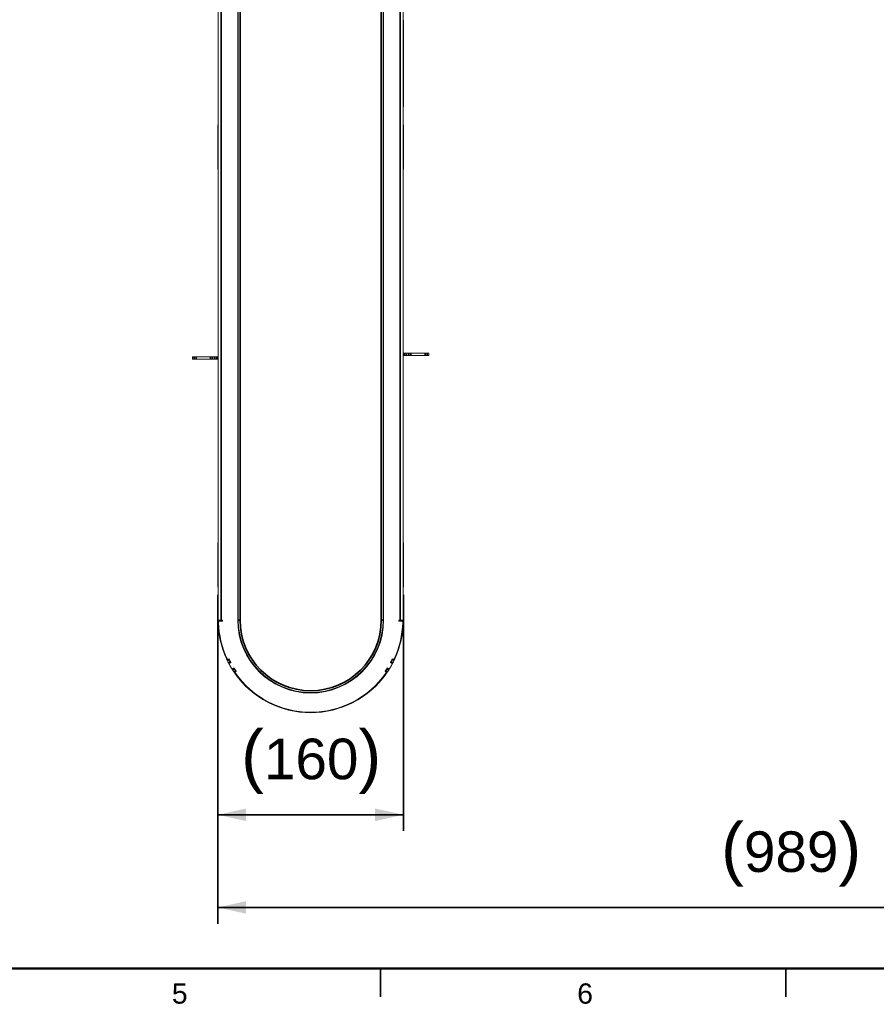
# Model space of a CAD drawing. Header units: millimetres. Extents: x 4 to 1188, y 1 to 840.
# Tile 2 of 197: x 200 to 306, y 1 to 122. Entities that reach past the tile are written whole.
import ezdxf

# ---------------------------------------------------------------- set-up
doc = ezdxf.new("R2010")
doc.units = ezdxf.units.MM
doc.layers.add('1', color=7, linetype='Continuous')
doc.layers.add('256', color=7, linetype='Continuous')
doc.styles.add('Arial Unicode MS', font='Arial Unicode MS')
doc.dimstyles.get("Standard").update_dxf_attribs({"dimtxt": 0.18, "dimasz": 0.18, "dimexe": 0.18, "dimexo": 0.0625, "dimgap": 0.09, "dimtad": 0, "dimtih": 1, "dimtoh": 1, "dimdec": 4, "dimzin": 0, "dimdsep": 46, "dimtxsty": 'Standard', "dimcen": 0.09, "dimadec": 0, "dimazin": 0, "dimtfac": 1, "dimtdec": 4, "dimtofl": 0, "dimtmove": 0, "dimatfit": 3, "dimfxl": 0, "dimtolj": 1, "dimtzin": 0, "dimarcsym": 0})

# ---------------------------------------------------------------- blocks, each defined once
blk = doc.blocks.new('_U0')
at = {"layer": '1', "color": 18, "lineweight": 35}
for p, q in [((224.45, 51.06), (224.45, 21.94)), ((247.36, 51.06), (247.36, 21.94)), ((224.45, 23.94), (247.36, 23.94))]:
    blk.add_line(p, q, dxfattribs=at)
at = {"layer": '1', "color": 18, "lineweight": 70}
for points in [[(224.45, 23.94), (227.95, 24.71), (227.95, 23.16)], [(247.36, 23.94), (243.86, 23.16), (243.86, 24.71)]]:
    blk.add_solid(points, dxfattribs=at)
at = {"layer": '1', "color": 18, "linetype": 'Continuous', "lineweight": 13, "insert": (227.33, 26.5), "char_height": 5, "attachment_point": 7, "line_spacing_factor": 1.047437, "style": 'Arial Unicode MS'}
blk.add_mtext('\\fArial Unicode MS|b0|i0;\\W1.0000;{\\H1.21x;(}160{\\H1.21x;)}', dxfattribs=at)
blk = doc.blocks.new('_U5')
at = {"layer": '1', "color": 18, "lineweight": 35}
for p, q in [((224.45, 51.06), (224.45, 10.51)), ((365.76, 51.06), (365.76, 10.51)), ((224.45, 12.51), (365.76, 12.51))]:
    blk.add_line(p, q, dxfattribs=at)
at = {"layer": '1', "color": 18, "lineweight": 70}
for points in [[(224.45, 12.51), (227.95, 13.29), (227.95, 11.74)], [(365.76, 12.51), (362.26, 11.74), (362.26, 13.29)]]:
    blk.add_solid(points, dxfattribs=at)
at = {"layer": '1', "color": 18, "linetype": 'Continuous', "lineweight": 13, "insert": (286.53, 15.07), "char_height": 5, "attachment_point": 7, "line_spacing_factor": 1.047437, "style": 'Arial Unicode MS'}
blk.add_mtext('\\fArial Unicode MS|b0|i0;\\W1.0000;{\\H1.21x;(}989{\\H1.21x;)}', dxfattribs=at)

msp = doc.modelspace()

# ---------------------------------------------------------------- linework, layer by layer
at = {"layer": '1', "color": 154, "linetype": 'Continuous', "lineweight": 13}
for p, q in [((224.4782, 47.943), (224.4782, 227.3715)), ((226.9068, 227.3715), (226.9068, 47.943)), ((226.9782, 47.943), (226.9782, 227.3715)), ((244.8354, 136.861), (244.8354, 47.943)), ((244.9068, 47.943), (244.9068, 136.861)), ((247.3354, 47.943), (247.3354, 136.861)), ((247.3639, 121.9069), (247.3354, 121.9069)), ((247.3639, 121.9069), (247.3639, 111.1926)), ((247.3354, 111.1926), (247.3639, 111.1926)), ((224.4496, 103.5787), (224.4496, 108.9215)), ((247.3639, 108.9215), (247.3639, 103.5787)), ((221.3211, 80.1144), (221.3211, 80.4001)), ((221.5322, 80.4001), (221.3211, 80.4001)), ((221.5322, 80.1144), (221.3211, 80.1144)), ((221.5322, 80.4001), (221.8024, 80.4001)), ((221.8024, 80.1144), (221.5322, 80.1144)), ((223.5679, 80.4001), (221.8024, 80.4001)), ((223.5679, 80.1144), (221.8024, 80.1144)), ((223.5679, 80.4001), (223.8153, 80.4001)), ((223.8153, 80.1144), (223.5679, 80.1144)), ((224.0957, 80.4001), (223.8153, 80.4001)), ((224.0957, 80.1144), (223.8153, 80.1144)), ((224.0957, 80.4001), (224.3432, 80.4001)), ((224.3432, 80.1144), (224.0957, 80.1144)), ((224.4782, 80.4001), (224.3432, 80.4001)), ((224.4782, 80.1144), (224.3432, 80.1144)), ((247.3353, 80.8287), (247.4704, 80.8287)), ((247.3353, 80.543), (247.4704, 80.543)), ((247.4704, 80.8287), (247.7178, 80.8287)), ((247.7178, 80.543), (247.4704, 80.543)), ((247.7178, 80.8287), (247.9983, 80.8287)), ((247.7178, 80.543), (247.9983, 80.543)), ((247.9983, 80.8287), (248.2457, 80.8287)), ((248.2457, 80.543), (247.9983, 80.543)), ((248.2457, 80.8287), (250.0111, 80.8287)), ((248.2457, 80.543), (250.0111, 80.543)), ((250.0111, 80.8287), (250.2813, 80.8287)), ((250.2813, 80.543), (250.0111, 80.543)), ((250.2813, 80.8287), (250.4925, 80.8287)), ((250.2813, 80.543), (250.4925, 80.543)), ((250.4925, 80.8287), (250.4925, 80.543)), ((224.4781, 63.6937), (224.4781, 63.6937)), ((224.4781, 63.6937), (224.4782, 63.6937)), ((224.4781, 63.5055), (224.4782, 63.5055)), ((224.4781, 63.0039), (224.4782, 63.0039)), ((224.4781, 62.7124), (224.4782, 62.7124)), ((224.4781, 62.5057), (224.4781, 62.5475)), ((224.4781, 62.0603), (224.4781, 62.5057)), ((224.4781, 62.5057), (224.4782, 62.5057)), ((224.4781, 62.056), (224.4781, 62.0603)), ((224.4781, 62.0603), (224.4782, 62.0603)), ((224.4781, 62.056), (224.4781, 62.056)), ((224.4781, 62.0559), (224.4782, 62.0559)), ((224.4781, 61.3537), (224.4782, 61.3537)), ((224.4781, 61.3491), (224.4782, 61.3491)), ((224.4781, 60.9474), (224.4782, 60.9474)), ((224.4781, 60.3478), (224.4781, 60.3514)), ((224.4781, 60.3514), (224.4782, 60.3514)), ((224.4781, 60.3462), (224.4781, 60.3478)), ((224.4781, 60.3478), (224.4782, 60.3478)), ((224.4781, 60.3462), (224.4782, 60.3462)), ((224.4781, 59.4953), (224.4782, 59.4953)), ((224.4781, 59.4926), (224.4782, 59.4926)), ((224.4781, 59.4925), (224.4782, 59.4925)), ((224.4781, 58.8047), (224.4782, 58.8047)), ((224.4781, 58.8001), (224.4782, 58.8001)), ((224.4781, 58.6015), (224.4781, 58.6015)), ((224.4781, 58.4004), (224.4782, 58.4004)), ((224.4496, 52.0644), (224.4496, 57.4073)), ((224.4781, 57.8167), (224.4781, 57.8201)), ((224.4781, 57.8201), (224.4781, 57.8201)), ((224.4781, 57.8201), (224.4782, 57.8201)), ((224.4781, 57.8201), (224.4782, 57.8201)), ((224.4781, 57.8167), (224.4782, 57.8167)), ((224.4781, 57.8085), (224.4781, 57.8148)), ((224.4781, 57.8085), (224.4782, 57.8085)), ((224.4782, 57.8201), (224.4782, 57.8201)), ((247.3639, 57.4073), (247.3639, 52.0644)), ((224.4801, 47.943), (224.4782, 47.943)), ((224.4801, 47.943), (224.8782, 47.943)), ((225.0211, 47.8001), (224.6961, 47.8001)), ((224.8782, 47.943), (225.0211, 47.943)), ((225.0211, 47.943), (225.0211, 47.8001)), ((246.7925, 47.943), (246.9354, 47.943)), ((246.7925, 47.8001), (246.7925, 47.943)), ((247.1174, 47.8001), (246.7925, 47.8001)), ((247.3335, 47.943), (246.9354, 47.943)), ((247.3335, 47.943), (247.3354, 47.943)), ((225.8578, 43.1283), (225.6001, 43.0049)), ((225.8494, 43.1459), (225.7858, 43.1155)), ((226.05, 42.7461), (225.7973, 42.6128)), ((226.0682, 42.7117), (225.9429, 42.6451)), ((245.8707, 42.6451), (245.7453, 42.7117)), ((245.7635, 42.7461), (246.0163, 42.6128)), ((245.9558, 43.1283), (246.2134, 43.0049)), ((246.0278, 43.1155), (245.9642, 43.1459)), ((226.4778, 42.0052), (226.236, 41.853)), ((226.3367, 41.9629), (226.4571, 42.0382)), ((226.7127, 41.6476), (226.4769, 41.4862)), ((226.6655, 41.5917), (226.7237, 41.6316)), ((245.0899, 41.6316), (245.148, 41.5917)), ((245.1009, 41.6476), (245.3367, 41.4862)), ((245.3358, 42.0052), (245.5776, 41.853)), ((245.3565, 42.0382), (245.4768, 41.9629))]:
    msp.add_line(p, q, dxfattribs=at)
at = {"layer": '1', "color": 154, "linetype": 'Continuous', "lineweight": 35}
for p, q in [((224.8782, 227.3715), (224.8782, 47.943)), ((227.1925, 227.3715), (227.1925, 47.943)), ((244.6211, 47.943), (244.6211, 136.861)), ((246.9354, 47.943), (246.9354, 136.861)), ((221.5322, 80.1144), (221.5322, 80.4001)), ((221.8024, 80.4001), (221.8024, 80.1144)), ((223.5679, 80.1144), (223.5679, 80.4001)), ((223.8153, 80.4001), (223.8153, 80.1144)), ((224.0957, 80.1144), (224.0957, 80.4001)), ((224.3432, 80.4001), (224.3432, 80.1144)), ((247.4704, 80.543), (247.4704, 80.8287)), ((247.7178, 80.8287), (247.7178, 80.543)), ((247.9983, 80.543), (247.9983, 80.8287)), ((248.2457, 80.8287), (248.2457, 80.543)), ((250.0111, 80.543), (250.0111, 80.8287)), ((250.2813, 80.8287), (250.2813, 80.543)), ((224.4781, 62.5475), (224.4782, 62.5475)), ((224.4781, 62.056), (224.4782, 62.056)), ((224.4781, 61.5836), (224.4782, 61.5836)), ((224.4781, 61.3552), (224.4782, 61.3552)), ((224.4781, 59.7656), (224.4782, 59.7656)), ((224.4781, 59.4953), (224.4782, 59.4953)), ((224.4781, 59.0412), (224.4782, 59.0412)), ((224.4781, 58.8127), (224.4782, 58.8127)), ((224.4781, 57.8148), (224.4782, 57.8148)), ((224.7642, 47.8673), (224.4785, 47.8673)), ((226.9782, 47.943), (227.1925, 47.943)), ((244.6211, 47.943), (244.8354, 47.943)), ((247.0494, 47.8673), (247.3351, 47.8673)), ((225.8907, 43.0601), (225.6331, 42.9367)), ((226.0149, 42.8132), (225.7622, 42.6799)), ((245.7986, 42.8132), (246.0514, 42.6799)), ((245.9228, 43.0601), (246.1805, 42.9367)), ((226.5183, 41.9413), (226.2766, 41.789)), ((226.6701, 41.7102), (226.4343, 41.5488)), ((245.1435, 41.7102), (245.3792, 41.5488)), ((245.2952, 41.9413), (245.537, 41.789))]:
    msp.add_line(p, q, dxfattribs=at)
at = {"layer": '1', "color": 154, "linetype": 'Continuous', "lineweight": 13}
for centre, radius, start, end in [((224.5211, 108.9215), 0.0714, 126.870469, 180), ((247.2925, 108.9215), 0.0714, 0, 53.129531), ((224.7354, 103.5787), 0.2857, 180, 205.842656), ((247.0782, 103.5787), 0.2857, 334.157344, 0), ((224.7354, 57.4073), 0.2857, 154.157344, 180), ((247.0782, 57.4073), 0.2857, 0, 25.842656), ((224.5211, 52.0644), 0.0714, 180, 233.129531), ((247.2925, 52.0644), 0.0714, 306.870469, 0), ((235.9068, 47.943), 11.4286, 180.379587, 204.612372), ((224.6961, 47.6573), 0.1429, 90, 181.459923), ((235.9068, 47.943), 11.3571, 181.459923, 204.770098), ((235.9068, 47.943), 9, 180, 0), ((235.9068, 47.943), 8.9286, 180, 0), ((235.9068, 47.943), 11.3571, 335.229902, 358.540077), ((235.9068, 47.943), 11.4286, 335.364247, 359.620413), ((247.1174, 47.6573), 0.1429, 358.540077, 90), ((225.7243, 43.2444), 0.1429, 204.770098, 295.5), ((235.9068, 47.943), 11.4286, 205.979587, 207.420413), ((235.9068, 47.943), 11.1429, 205.5, 208), ((226.01, 42.5189), 0.1429, 118, 208.725282), ((235.9068, 47.943), 11.1429, 205.98932, 207.41068), ((235.9068, 47.943), 11.1429, 332, 334.5), ((235.9068, 47.943), 11.1429, 332.58932, 334.01068), ((245.8036, 42.5189), 0.1429, 331.274718, 62), ((246.0893, 43.2444), 0.1429, 244.5, 335.229902), ((235.9068, 47.943), 11.4286, 332.579587, 334.020413), ((235.9068, 47.943), 11.4286, 208.725282, 211.274718), ((226.261, 42.0841), 0.1429, 211.274718, 302), ((235.9068, 47.943), 11.4286, 212.579587, 214.020413), ((235.9068, 47.943), 11.1429, 212, 214.5), ((235.9068, 47.943), 11.1429, 212.58932, 214.01068), ((235.9068, 47.943), 11.4286, 215.364247, 324.612372), ((226.7465, 41.4739), 0.1429, 124.5, 215.229902), ((235.9068, 47.943), 11.3571, 215.229902, 324.770098), ((235.9068, 47.943), 11.1429, 325.5, 328), ((235.9068, 47.943), 11.1429, 325.98932, 327.41068), ((245.0671, 41.4739), 0.1429, 324.770098, 55.5), ((235.9068, 47.943), 11.4286, 325.979587, 327.420413), ((245.5525, 42.0841), 0.1429, 238, 328.725282), ((235.9068, 47.943), 11.4286, 328.725282, 331.274718)]:
    msp.add_arc(centre, radius, start, end, dxfattribs=at)
at = {"layer": '1', "color": 154, "linetype": 'Continuous', "lineweight": 35}
msp.add_arc((235.9068, 47.943), 8.7143, 180, 0, dxfattribs=at)
at = {"layer": '1', "color": 154, "linetype": 'Continuous', "lineweight": 13}
for points in [[(224.4781, 63.0039), (224.4781, 63.2082), (224.4781, 63.3756), (224.4781, 63.5055)], [(224.4781, 62.7124), (224.4781, 62.7968), (224.4781, 62.8928), (224.4781, 63.0039)], [(224.4781, 62.5475), (224.4781, 62.5933), (224.4781, 62.6487), (224.4781, 62.7124)], [(224.4781, 61.5836), (224.4781, 61.7094), (224.4781, 61.8111), (224.4781, 61.8107)], [(224.4781, 61.3552), (224.4781, 61.3556), (224.4781, 61.4578), (224.4781, 61.5836)], [(224.4781, 60.3514), (224.4781, 60.6252), (224.4781, 60.8242), (224.4781, 60.9474)], [(224.4781, 59.7656), (224.4781, 59.9512), (224.4781, 60.1378), (224.4781, 60.3462)], [(224.4781, 59.4953), (224.4781, 59.4967), (224.4781, 59.5925), (224.4781, 59.7656)], [(224.4781, 59.0412), (224.4781, 59.1669), (224.4781, 59.2686), (224.4781, 59.2682)], [(224.4781, 58.8127), (224.4781, 58.8131), (224.4781, 58.9153), (224.4781, 59.0412)], [(224.4781, 58.4004), (224.4781, 58.5354), (224.4781, 58.6024), (224.4781, 58.6016)], [(224.4781, 57.8201), (224.4781, 58.0681), (224.4781, 58.2617), (224.4781, 58.4004)], [(224.4781, 57.8148), (224.4781, 57.8158), (224.4781, 57.8164), (224.4781, 57.8167)], [(224.4781, 57.5237), (224.4781, 57.6093), (224.4781, 57.7042), (224.4781, 57.8085)]]:
    msp.add_open_spline(points, degree=3, dxfattribs=at)
for points, knots in [([(224.4785, 47.8673), (224.4784, 47.8723), (224.4784, 47.8772), (224.4784, 47.8844), (224.4783, 47.8868), (224.4783, 47.8916), (224.4783, 47.8939), (224.4783, 47.9008), (224.4783, 47.9052), (224.4783, 47.9113), (224.4782, 47.9133), (224.4782, 47.9172), (224.4782, 47.919), (224.4782, 47.9243), (224.4782, 47.9274), (224.4782, 47.9309), (224.4782, 47.9315), (224.4782, 47.9328), (224.4782, 47.9347), (224.4782, 47.9373), (224.4782, 47.939), (224.4782, 47.9404), (224.4782, 47.941), (224.4782, 47.9425), (224.4782, 47.943), (224.4782, 47.943)], [0, 0, 0, 0, 0.12523859, 0.12523859, 0.18785788, 0.18785788, 0.25047718, 0.25047718, 0.37571576, 0.37571576, 0.43833506, 0.43833506, 0.50095435, 0.50095435, 0.62619294, 0.62619294, 0.65750259, 0.65750259, 0.68881224, 0.75143153, 0.81405082, 0.81405082, 0.87667012, 0.87667012, 1, 1, 1, 1]), ([(224.7642, 47.8673), (224.7641, 47.8723), (224.7641, 47.8772), (224.7641, 47.8844), (224.7641, 47.8868), (224.764, 47.8916), (224.764, 47.8939), (224.764, 47.9008), (224.764, 47.9052), (224.764, 47.9113), (224.764, 47.9133), (224.764, 47.9172), (224.764, 47.919), (224.7639, 47.9243), (224.7639, 47.9274), (224.7639, 47.9309), (224.7639, 47.9315), (224.7639, 47.9328), (224.7639, 47.9347), (224.7639, 47.9373), (224.7639, 47.939), (224.7639, 47.9404), (224.7639, 47.941), (224.7639, 47.9425), (224.7639, 47.943), (224.7639, 47.943)], [0, 0, 0, 0, 0.12523859, 0.12523859, 0.18785788, 0.18785788, 0.25047718, 0.25047718, 0.37571576, 0.37571576, 0.43833506, 0.43833506, 0.50095435, 0.50095435, 0.62619294, 0.62619294, 0.65750259, 0.65750259, 0.68881224, 0.75143153, 0.81405082, 0.81405082, 0.87667012, 0.87667012, 1, 1, 1, 1]), ([(247.0496, 47.943), (247.0496, 47.9429), (247.0496, 47.9424), (247.0496, 47.941), (247.0496, 47.9404), (247.0496, 47.939), (247.0496, 47.9382), (247.0496, 47.9353), (247.0496, 47.933), (247.0496, 47.9289), (247.0496, 47.9274), (247.0496, 47.9242), (247.0496, 47.9226), (247.0496, 47.9173), (247.0496, 47.9135), (247.0496, 47.9084), (247.0496, 47.9073), (247.0496, 47.9052), (247.0496, 47.9019), (247.0495, 47.8963), (247.0495, 47.8917), (247.0495, 47.887), (247.0495, 47.8845), (247.0494, 47.8772), (247.0494, 47.8723), (247.0494, 47.8673)], [0, 0, 0, 0, 0.11953776, 0.11953776, 0.18242792, 0.18242792, 0.24531808, 0.24531808, 0.3710984, 0.3710984, 0.43398856, 0.43398856, 0.49687872, 0.49687872, 0.62265904, 0.62265904, 0.65410412, 0.65410412, 0.6855492, 0.74843936, 0.81132952, 0.81132952, 0.87421968, 0.87421968, 1, 1, 1, 1]), ([(247.3354, 47.943), (247.3354, 47.9429), (247.3354, 47.9424), (247.3354, 47.941), (247.3354, 47.9404), (247.3354, 47.939), (247.3354, 47.9382), (247.3354, 47.9353), (247.3354, 47.933), (247.3353, 47.9289), (247.3353, 47.9274), (247.3353, 47.9242), (247.3353, 47.9226), (247.3353, 47.9173), (247.3353, 47.9135), (247.3353, 47.9084), (247.3353, 47.9073), (247.3353, 47.9052), (247.3353, 47.9019), (247.3353, 47.8963), (247.3352, 47.8917), (247.3352, 47.887), (247.3352, 47.8845), (247.3352, 47.8772), (247.3351, 47.8723), (247.3351, 47.8673)], [0, 0, 0, 0, 0.11953776, 0.11953776, 0.18242792, 0.18242792, 0.24531808, 0.24531808, 0.3710984, 0.3710984, 0.43398856, 0.43398856, 0.49687872, 0.49687872, 0.62265904, 0.62265904, 0.65410412, 0.65410412, 0.6855492, 0.74843936, 0.81132952, 0.81132952, 0.87421968, 0.87421968, 1, 1, 1, 1]), ([(225.5429, 43.1261), (225.5416, 43.1289), (225.54, 43.1323), (225.5372, 43.1383), (225.5362, 43.1405), (225.5341, 43.145), (225.5319, 43.1498), (225.5295, 43.155), (225.527, 43.1604), (225.5258, 43.1631), (225.5232, 43.1687), (225.5219, 43.1716), (225.5192, 43.1774), (225.5179, 43.1803), (225.5165, 43.1832)], [0, 0, 0, 0, 0.25, 0.25, 0.375, 0.375, 0.5, 0.625, 0.625, 0.75, 0.75, 0.875, 0.875, 1, 1, 1, 1]), ([(225.6001, 43.0049), (225.5992, 43.0068), (225.5981, 43.009), (225.5962, 43.0131), (225.5955, 43.0146), (225.5939, 43.0178), (225.5931, 43.0196), (225.5917, 43.0225), (225.5912, 43.0235), (225.5902, 43.0257), (225.5896, 43.0268), (225.588, 43.0303), (225.5868, 43.0328), (225.5848, 43.0369), (225.5841, 43.0384), (225.5828, 43.0413), (225.5806, 43.0458), (225.5783, 43.0506), (225.576, 43.0556), (225.5751, 43.0573), (225.5735, 43.0608), (225.5727, 43.0625), (225.5711, 43.0659), (225.5703, 43.0677), (225.5686, 43.0712), (225.5678, 43.0729), (225.5653, 43.0782), (225.5637, 43.0816), (225.5613, 43.0868), (225.5605, 43.0885), (225.5589, 43.0918), (225.5581, 43.0935), (225.5558, 43.0985), (225.5543, 43.1017), (225.5522, 43.1062), (225.5515, 43.1077), (225.5502, 43.1105), (225.5495, 43.1119), (225.5477, 43.1159), (225.5466, 43.1182), (225.5451, 43.1215), (225.5446, 43.1225), (225.5437, 43.1244), (225.5433, 43.1253), (225.5429, 43.1261)], [0, 0, 0, 0, 0.125, 0.125, 0.1875, 0.1875, 0.25, 0.25, 0.28125, 0.28125, 0.3125, 0.3125, 0.375, 0.375, 0.40625, 0.40625, 0.4375, 0.5, 0.5, 0.53125, 0.53125, 0.5625, 0.5625, 0.59375, 0.59375, 0.625, 0.625, 0.6875, 0.6875, 0.71875, 0.71875, 0.75, 0.75, 0.8125, 0.8125, 0.84375, 0.84375, 0.875, 0.875, 0.9375, 0.9375, 0.96875, 0.96875, 1, 1, 1, 1]), ([(225.6331, 42.9367), (225.6309, 42.9412), (225.6287, 42.9456), (225.6256, 42.9521), (225.6245, 42.9543), (225.6224, 42.9586), (225.6214, 42.9607), (225.6184, 42.9669), (225.6165, 42.9708), (225.6138, 42.9763), (225.613, 42.9781), (225.6113, 42.9816), (225.6105, 42.9833), (225.6082, 42.988), (225.6069, 42.9908), (225.6054, 42.9939), (225.6051, 42.9945), (225.6045, 42.9957), (225.6037, 42.9974), (225.6026, 42.9997), (225.6019, 43.0012), (225.6012, 43.0025), (225.601, 43.0031), (225.6003, 43.0044), (225.6001, 43.0049), (225.6001, 43.0049)], [0, 0, 0, 0, 0.12523859, 0.12523859, 0.18785788, 0.18785788, 0.25047718, 0.25047718, 0.37571576, 0.37571576, 0.43833506, 0.43833506, 0.50095435, 0.50095435, 0.62619294, 0.62619294, 0.65750259, 0.65750259, 0.68881224, 0.75143153, 0.81405082, 0.81405082, 0.87667012, 0.87667012, 1, 1, 1, 1]), ([(225.7973, 42.6128), (225.7973, 42.6129), (225.797, 42.6133), (225.7964, 42.6146), (225.7961, 42.6151), (225.7954, 42.6164), (225.795, 42.6171), (225.7937, 42.6196), (225.7926, 42.6217), (225.7907, 42.6253), (225.79, 42.6266), (225.7886, 42.6294), (225.7878, 42.6309), (225.7853, 42.6355), (225.7836, 42.6389), (225.7812, 42.6435), (225.7807, 42.6444), (225.7797, 42.6463), (225.7782, 42.6492), (225.7756, 42.6541), (225.7735, 42.6583), (225.7713, 42.6625), (225.7702, 42.6646), (225.7668, 42.6711), (225.7645, 42.6755), (225.7622, 42.6799)], [0, 0, 0, 0, 0.11953776, 0.11953776, 0.18242792, 0.18242792, 0.24531808, 0.24531808, 0.3710984, 0.3710984, 0.43398856, 0.43398856, 0.49687872, 0.49687872, 0.62265904, 0.62265904, 0.65410412, 0.65410412, 0.6855492, 0.74843936, 0.81132952, 0.81132952, 0.87421968, 0.87421968, 1, 1, 1, 1]), ([(225.8589, 42.4976), (225.858, 42.4993), (225.857, 42.5012), (225.8548, 42.5052), (225.8536, 42.5074), (225.8516, 42.5111), (225.8509, 42.5123), (225.8495, 42.515), (225.8473, 42.519), (225.8449, 42.5235), (225.8424, 42.5282), (225.8415, 42.5298), (225.8398, 42.5331), (225.838, 42.5363), (225.8362, 42.5397), (225.8344, 42.5431), (225.8335, 42.5448), (225.8321, 42.5473), (225.8316, 42.5482), (225.8307, 42.5499), (225.8294, 42.5525), (225.828, 42.555), (225.8253, 42.5601), (225.8235, 42.5634), (225.8209, 42.5684), (225.82, 42.57), (225.8182, 42.5733), (225.8174, 42.5749), (225.8149, 42.5796), (225.8133, 42.5826), (225.811, 42.5869), (225.8103, 42.5883), (225.8089, 42.5909), (225.8069, 42.5946), (225.8052, 42.5978), (225.8032, 42.6017), (225.8023, 42.6033), (225.8008, 42.6062), (225.8001, 42.6074), (225.799, 42.6095), (225.7986, 42.6104), (225.7978, 42.6118), (225.7975, 42.6124), (225.7973, 42.6128)], [0, 0, 0, 0, 0.0625, 0.0625, 0.125, 0.125, 0.15625, 0.15625, 0.1875, 0.25, 0.25, 0.28125, 0.28125, 0.3125, 0.34375, 0.34375, 0.375, 0.375, 0.390625, 0.390625, 0.40625, 0.4375, 0.4375, 0.5, 0.5, 0.53125, 0.53125, 0.5625, 0.5625, 0.625, 0.625, 0.65625, 0.65625, 0.6875, 0.75, 0.75, 0.8125, 0.8125, 0.875, 0.875, 0.9375, 0.9375, 1, 1, 1, 1]), ([(225.8907, 43.0601), (225.8885, 43.0646), (225.8864, 43.0691), (225.8832, 43.0756), (225.8822, 43.0777), (225.8801, 43.082), (225.8791, 43.0841), (225.8761, 43.0903), (225.8742, 43.0942), (225.8715, 43.0998), (225.8706, 43.1016), (225.869, 43.1051), (225.8682, 43.1067), (225.8659, 43.1114), (225.8645, 43.1143), (225.863, 43.1174), (225.8627, 43.118), (225.8622, 43.1192), (225.8614, 43.1208), (225.8602, 43.1232), (225.8595, 43.1247), (225.8589, 43.126), (225.8586, 43.1265), (225.858, 43.1279), (225.8578, 43.1283), (225.8578, 43.1283)], [0, 0, 0, 0, 0.12523859, 0.12523859, 0.18785788, 0.18785788, 0.25047718, 0.25047718, 0.37571576, 0.37571576, 0.43833506, 0.43833506, 0.50095435, 0.50095435, 0.62619294, 0.62619294, 0.65750259, 0.65750259, 0.68881224, 0.75143153, 0.81405082, 0.81405082, 0.87667012, 0.87667012, 1, 1, 1, 1]), ([(225.8847, 42.4502), (225.883, 42.4533), (225.8813, 42.4565), (225.8789, 42.4609), (225.8781, 42.4622), (225.8767, 42.4648), (225.876, 42.4661), (225.874, 42.4699), (225.8713, 42.4748), (225.8688, 42.4793), (225.8671, 42.4826), (225.8665, 42.4836), (225.8654, 42.4857), (225.8648, 42.4867), (225.8622, 42.4915), (225.8604, 42.4948), (225.8589, 42.4976)], [0, 0, 0, 0, 0.16443268, 0.16443268, 0.23406329, 0.23406329, 0.3036939, 0.3036939, 0.44295512, 0.58221634, 0.58221634, 0.65184695, 0.65184695, 0.72147756, 0.72147756, 1, 1, 1, 1]), ([(226.05, 42.7461), (226.05, 42.7461), (226.0498, 42.7466), (226.0491, 42.7478), (226.0488, 42.7483), (226.0482, 42.7496), (226.0478, 42.7504), (226.0465, 42.7529), (226.0454, 42.7549), (226.0435, 42.7586), (226.0428, 42.7599), (226.0413, 42.7627), (226.0405, 42.7642), (226.0381, 42.7688), (226.0363, 42.7722), (226.0339, 42.7767), (226.0334, 42.7777), (226.0324, 42.7796), (226.0309, 42.7825), (226.0284, 42.7874), (226.0262, 42.7915), (226.024, 42.7957), (226.0229, 42.7979), (226.0195, 42.8044), (226.0172, 42.8088), (226.0149, 42.8132)], [0, 0, 0, 0, 0.11953776, 0.11953776, 0.18242792, 0.18242792, 0.24531808, 0.24531808, 0.3710984, 0.3710984, 0.43398856, 0.43398856, 0.49687872, 0.49687872, 0.62265904, 0.62265904, 0.65410412, 0.65410412, 0.6855492, 0.74843936, 0.81132952, 0.81132952, 0.87421968, 0.87421968, 1, 1, 1, 1]), ([(245.7986, 42.8132), (245.7963, 42.8088), (245.7941, 42.8044), (245.7907, 42.798), (245.7896, 42.7958), (245.7874, 42.7916), (245.7863, 42.7895), (245.7831, 42.7834), (245.7811, 42.7796), (245.7783, 42.7741), (245.7773, 42.7723), (245.7755, 42.7689), (245.7747, 42.7673), (245.7723, 42.7627), (245.7708, 42.7599), (245.7692, 42.7568), (245.7689, 42.7562), (245.7683, 42.7551), (245.7674, 42.7535), (245.7662, 42.7511), (245.7654, 42.7496), (245.7647, 42.7484), (245.7645, 42.7478), (245.7638, 42.7465), (245.7635, 42.7461), (245.7635, 42.7461)], [0, 0, 0, 0, 0.12523859, 0.12523859, 0.18785788, 0.18785788, 0.25047718, 0.25047718, 0.37571576, 0.37571576, 0.43833506, 0.43833506, 0.50095435, 0.50095435, 0.62619294, 0.62619294, 0.65750259, 0.65750259, 0.68881224, 0.75143153, 0.81405082, 0.81405082, 0.87667012, 0.87667012, 1, 1, 1, 1]), ([(245.9558, 43.1283), (245.9558, 43.1283), (245.9555, 43.1278), (245.9549, 43.1266), (245.9547, 43.126), (245.9541, 43.1247), (245.9537, 43.124), (245.9525, 43.1214), (245.9515, 43.1193), (245.9497, 43.1156), (245.949, 43.1143), (245.9477, 43.1114), (245.9469, 43.1099), (245.9447, 43.1052), (245.943, 43.1018), (245.9408, 43.0971), (245.9403, 43.0962), (245.9394, 43.0942), (245.938, 43.0913), (245.9355, 43.0863), (245.9335, 43.0821), (245.9314, 43.0779), (245.9304, 43.0757), (245.9272, 43.0691), (245.925, 43.0646), (245.9228, 43.0601)], [0, 0, 0, 0, 0.11953776, 0.11953776, 0.18242792, 0.18242792, 0.24531808, 0.24531808, 0.3710984, 0.3710984, 0.43398856, 0.43398856, 0.49687872, 0.49687872, 0.62265904, 0.62265904, 0.65410412, 0.65410412, 0.6855492, 0.74843936, 0.81132952, 0.81132952, 0.87421968, 0.87421968, 1, 1, 1, 1]), ([(245.9531, 42.4946), (245.9516, 42.4919), (245.9498, 42.4886), (245.9466, 42.4828), (245.9455, 42.4807), (245.9431, 42.4763), (245.9406, 42.4717), (245.9378, 42.4667), (245.935, 42.4614), (245.9335, 42.4588), (245.931, 42.4542), (245.93, 42.4523), (245.929, 42.4504)], [0, 0, 0, 0, 0.29907101, 0.29907101, 0.44860652, 0.44860652, 0.59814202, 0.74767753, 0.74767753, 0.89721303, 0.89721303, 1, 1, 1, 1]), ([(246.0163, 42.6128), (246.0153, 42.611), (246.0141, 42.6087), (246.012, 42.6048), (246.0113, 42.6033), (246.0096, 42.6001), (246.0087, 42.5984), (246.0071, 42.5955), (246.0066, 42.5945), (246.0055, 42.5924), (246.0049, 42.5913), (246.0031, 42.5879), (246.0018, 42.5855), (245.9997, 42.5814), (245.9989, 42.58), (245.9974, 42.5772), (245.9951, 42.5728), (245.9926, 42.5681), (245.9899, 42.5632), (245.989, 42.5615), (245.9873, 42.5582), (245.9864, 42.5565), (245.9846, 42.5531), (245.9837, 42.5514), (245.9818, 42.548), (245.9809, 42.5463), (245.9782, 42.5412), (245.9764, 42.5378), (245.9737, 42.5328), (245.9728, 42.5312), (245.971, 42.5279), (245.9701, 42.5262), (245.9675, 42.5214), (245.9659, 42.5183), (245.9635, 42.5139), (245.9627, 42.5125), (245.9612, 42.5097), (245.9605, 42.5084), (245.9584, 42.5045), (245.9572, 42.5022), (245.9555, 42.4991), (245.955, 42.4981), (245.954, 42.4963), (245.9535, 42.4954), (245.9531, 42.4946)], [0, 0, 0, 0, 0.125, 0.125, 0.1875, 0.1875, 0.25, 0.25, 0.28125, 0.28125, 0.3125, 0.3125, 0.375, 0.375, 0.40625, 0.40625, 0.4375, 0.5, 0.5, 0.53125, 0.53125, 0.5625, 0.5625, 0.59375, 0.59375, 0.625, 0.625, 0.6875, 0.6875, 0.71875, 0.71875, 0.75, 0.75, 0.8125, 0.8125, 0.84375, 0.84375, 0.875, 0.875, 0.9375, 0.9375, 0.96875, 0.96875, 1, 1, 1, 1]), ([(246.0514, 42.6799), (246.0491, 42.6755), (246.0468, 42.6711), (246.0435, 42.6647), (246.0423, 42.6626), (246.0401, 42.6584), (246.0391, 42.6563), (246.0359, 42.6502), (246.0339, 42.6463), (246.031, 42.6409), (246.0301, 42.6391), (246.0283, 42.6357), (246.0274, 42.634), (246.025, 42.6294), (246.0235, 42.6266), (246.0219, 42.6236), (246.0216, 42.623), (246.021, 42.6218), (246.0202, 42.6202), (246.0189, 42.6179), (246.0181, 42.6164), (246.0175, 42.6151), (246.0172, 42.6146), (246.0165, 42.6133), (246.0163, 42.6128), (246.0163, 42.6128)], [0, 0, 0, 0, 0.12523859, 0.12523859, 0.18785788, 0.18785788, 0.25047718, 0.25047718, 0.37571576, 0.37571576, 0.43833506, 0.43833506, 0.50095435, 0.50095435, 0.62619294, 0.62619294, 0.65750259, 0.65750259, 0.68881224, 0.75143153, 0.81405082, 0.81405082, 0.87667012, 0.87667012, 1, 1, 1, 1]), ([(246.2134, 43.0049), (246.2134, 43.0048), (246.2132, 43.0044), (246.2126, 43.0031), (246.2123, 43.0026), (246.2117, 43.0013), (246.2114, 43.0005), (246.2101, 42.9979), (246.2091, 42.9959), (246.2073, 42.9921), (246.2067, 42.9908), (246.2053, 42.988), (246.2046, 42.9865), (246.2023, 42.9817), (246.2007, 42.9783), (246.1984, 42.9737), (246.198, 42.9727), (246.197, 42.9708), (246.1956, 42.9679), (246.1932, 42.9628), (246.1912, 42.9587), (246.1891, 42.9544), (246.1881, 42.9522), (246.1849, 42.9456), (246.1827, 42.9412), (246.1805, 42.9367)], [0, 0, 0, 0, 0.11953776, 0.11953776, 0.18242792, 0.18242792, 0.24531808, 0.24531808, 0.3710984, 0.3710984, 0.43398856, 0.43398856, 0.49687872, 0.49687872, 0.62265904, 0.62265904, 0.65410412, 0.65410412, 0.6855492, 0.74843936, 0.81132952, 0.81132952, 0.87421968, 0.87421968, 1, 1, 1, 1]), ([(246.2692, 43.123), (246.2684, 43.1212), (246.2675, 43.1193), (246.2656, 43.1151), (246.2645, 43.1129), (246.2628, 43.1091), (246.2622, 43.1078), (246.2609, 43.1051), (246.2589, 43.1009), (246.2568, 43.0964), (246.2545, 43.0915), (246.2537, 43.0899), (246.2522, 43.0865), (246.2506, 43.0831), (246.249, 43.0797), (246.2473, 43.0762), (246.2465, 43.0745), (246.2453, 43.0718), (246.2449, 43.071), (246.244, 43.0692), (246.2428, 43.0666), (246.2416, 43.064), (246.2391, 43.0588), (246.2375, 43.0554), (246.2351, 43.0503), (246.2343, 43.0486), (246.2327, 43.0453), (246.2319, 43.0436), (246.2296, 43.0388), (246.2282, 43.0357), (246.2261, 43.0314), (246.2254, 43.03), (246.2241, 43.0273), (246.2223, 43.0234), (246.2208, 43.0202), (246.2189, 43.0162), (246.2181, 43.0146), (246.2167, 43.0116), (246.2161, 43.0104), (246.2151, 43.0083), (246.2146, 43.0074), (246.2139, 43.0059), (246.2137, 43.0053), (246.2134, 43.0049)], [0, 0, 0, 0, 0.0625, 0.0625, 0.125, 0.125, 0.15625, 0.15625, 0.1875, 0.25, 0.25, 0.28125, 0.28125, 0.3125, 0.34375, 0.34375, 0.375, 0.375, 0.390625, 0.390625, 0.40625, 0.4375, 0.4375, 0.5, 0.5, 0.53125, 0.53125, 0.5625, 0.5625, 0.625, 0.625, 0.65625, 0.65625, 0.6875, 0.75, 0.75, 0.8125, 0.8125, 0.875, 0.875, 0.9375, 0.9375, 1, 1, 1, 1]), ([(246.2951, 43.179), (246.2925, 43.1733), (246.2899, 43.1677), (246.2868, 43.1609), (246.2862, 43.1596), (246.2849, 43.1569), (246.2843, 43.1556), (246.2825, 43.1517), (246.2802, 43.1466), (246.278, 43.1419), (246.2764, 43.1385), (246.2759, 43.1374), (246.2749, 43.1353), (246.2745, 43.1343), (246.2722, 43.1293), (246.2706, 43.1259), (246.2692, 43.123)], [0, 0, 0, 0, 0.25, 0.25, 0.3125, 0.3125, 0.375, 0.375, 0.5, 0.625, 0.625, 0.6875, 0.6875, 0.75, 0.75, 1, 1, 1, 1]), ([(226.1652, 41.9668), (226.1636, 41.9694), (226.1617, 41.9726), (226.1582, 41.9783), (226.1569, 41.9804), (226.1543, 41.9846), (226.1516, 41.9891), (226.1486, 41.994), (226.1455, 41.9991), (226.1439, 42.0017), (226.1413, 42.0061), (226.1401, 42.0079), (226.139, 42.0098)], [0, 0, 0, 0, 0.29907101, 0.29907101, 0.44860652, 0.44860652, 0.59814202, 0.74767753, 0.74767753, 0.89721303, 0.89721303, 1, 1, 1, 1]), ([(226.236, 41.853), (226.2349, 41.8548), (226.2335, 41.8569), (226.2311, 41.8607), (226.2303, 41.8621), (226.2284, 41.8651), (226.2273, 41.8668), (226.2256, 41.8695), (226.225, 41.8705), (226.2237, 41.8725), (226.2231, 41.8736), (226.221, 41.8769), (226.2195, 41.8792), (226.2171, 41.8831), (226.2163, 41.8844), (226.2146, 41.8871), (226.2119, 41.8914), (226.2091, 41.8959), (226.2062, 41.9006), (226.2052, 41.9022), (226.2032, 41.9054), (226.2021, 41.9071), (226.2001, 41.9103), (226.1991, 41.9119), (226.1971, 41.9152), (226.1961, 41.9169), (226.193, 41.9218), (226.191, 41.925), (226.188, 41.9299), (226.187, 41.9315), (226.1851, 41.9346), (226.1841, 41.9362), (226.1812, 41.9409), (226.1793, 41.9439), (226.1767, 41.9481), (226.1759, 41.9495), (226.1742, 41.9522), (226.1734, 41.9535), (226.1711, 41.9572), (226.1698, 41.9594), (226.1679, 41.9625), (226.1673, 41.9634), (226.1662, 41.9652), (226.1657, 41.966), (226.1652, 41.9668)], [0, 0, 0, 0, 0.125, 0.125, 0.1875, 0.1875, 0.25, 0.25, 0.28125, 0.28125, 0.3125, 0.3125, 0.375, 0.375, 0.40625, 0.40625, 0.4375, 0.5, 0.5, 0.53125, 0.53125, 0.5625, 0.5625, 0.59375, 0.59375, 0.625, 0.625, 0.6875, 0.6875, 0.71875, 0.71875, 0.75, 0.75, 0.8125, 0.8125, 0.84375, 0.84375, 0.875, 0.875, 0.9375, 0.9375, 0.96875, 0.96875, 1, 1, 1, 1]), ([(226.2766, 41.789), (226.2739, 41.7932), (226.2712, 41.7974), (226.2673, 41.8035), (226.266, 41.8055), (226.2635, 41.8095), (226.2622, 41.8115), (226.2585, 41.8173), (226.2562, 41.821), (226.2529, 41.8262), (226.2518, 41.8279), (226.2498, 41.8312), (226.2488, 41.8327), (226.246, 41.8371), (226.2443, 41.8398), (226.2425, 41.8427), (226.2421, 41.8433), (226.2414, 41.8444), (226.2404, 41.8459), (226.239, 41.8482), (226.2381, 41.8496), (226.2374, 41.8508), (226.237, 41.8513), (226.2363, 41.8525), (226.236, 41.853), (226.236, 41.853)], [0, 0, 0, 0, 0.12523859, 0.12523859, 0.18785788, 0.18785788, 0.25047718, 0.25047718, 0.37571576, 0.37571576, 0.43833506, 0.43833506, 0.50095435, 0.50095435, 0.62619294, 0.62619294, 0.65750259, 0.65750259, 0.68881224, 0.75143153, 0.81405082, 0.81405082, 0.87667012, 0.87667012, 1, 1, 1, 1]), ([(226.4769, 41.4862), (226.4769, 41.4863), (226.4766, 41.4867), (226.4758, 41.4878), (226.4755, 41.4883), (226.4747, 41.4895), (226.4742, 41.4902), (226.4726, 41.4925), (226.4713, 41.4945), (226.469, 41.4979), (226.4681, 41.4991), (226.4663, 41.5017), (226.4654, 41.5031), (226.4624, 41.5074), (226.4603, 41.5105), (226.4574, 41.5148), (226.4568, 41.5157), (226.4556, 41.5175), (226.4538, 41.5201), (226.4506, 41.5247), (226.448, 41.5286), (226.4454, 41.5325), (226.444, 41.5345), (226.4399, 41.5406), (226.4371, 41.5447), (226.4343, 41.5488)], [0, 0, 0, 0, 0.11953776, 0.11953776, 0.18242792, 0.18242792, 0.24531808, 0.24531808, 0.3710984, 0.3710984, 0.43398856, 0.43398856, 0.49687872, 0.49687872, 0.62265904, 0.62265904, 0.65410412, 0.65410412, 0.6855492, 0.74843936, 0.81132952, 0.81132952, 0.87421968, 0.87421968, 1, 1, 1, 1]), ([(226.5514, 41.3788), (226.5502, 41.3804), (226.549, 41.3821), (226.5464, 41.3859), (226.5449, 41.388), (226.5426, 41.3914), (226.5418, 41.3925), (226.54, 41.395), (226.5374, 41.3988), (226.5345, 41.4029), (226.5314, 41.4073), (226.5304, 41.4088), (226.5283, 41.4118), (226.5261, 41.4149), (226.524, 41.418), (226.5218, 41.4212), (226.5207, 41.4228), (226.519, 41.4252), (226.5185, 41.4259), (226.5174, 41.4275), (226.5157, 41.4299), (226.5141, 41.4323), (226.5108, 41.437), (226.5086, 41.4401), (226.5054, 41.4447), (226.5044, 41.4463), (226.5023, 41.4493), (226.5012, 41.4508), (226.4982, 41.4552), (226.4963, 41.458), (226.4935, 41.462), (226.4927, 41.4633), (226.491, 41.4657), (226.4886, 41.4692), (226.4865, 41.4722), (226.484, 41.4758), (226.483, 41.4773), (226.4812, 41.48), (226.4804, 41.4812), (226.479, 41.4831), (226.4785, 41.4839), (226.4776, 41.4853), (226.4772, 41.4858), (226.4769, 41.4862)], [0, 0, 0, 0, 0.0625, 0.0625, 0.125, 0.125, 0.15625, 0.15625, 0.1875, 0.25, 0.25, 0.28125, 0.28125, 0.3125, 0.34375, 0.34375, 0.375, 0.375, 0.390625, 0.390625, 0.40625, 0.4375, 0.4375, 0.5, 0.5, 0.53125, 0.53125, 0.5625, 0.5625, 0.625, 0.625, 0.65625, 0.65625, 0.6875, 0.75, 0.75, 0.8125, 0.8125, 0.875, 0.875, 0.9375, 0.9375, 1, 1, 1, 1]), ([(226.5183, 41.9413), (226.5156, 41.9455), (226.513, 41.9496), (226.5091, 41.9558), (226.5078, 41.9578), (226.5053, 41.9618), (226.504, 41.9638), (226.5003, 41.9696), (226.498, 41.9733), (226.4947, 41.9785), (226.4936, 41.9802), (226.4915, 41.9834), (226.4906, 41.985), (226.4878, 41.9894), (226.4861, 41.992), (226.4842, 41.995), (226.4839, 41.9955), (226.4832, 41.9966), (226.4822, 41.9982), (226.4808, 42.0004), (226.4799, 42.0018), (226.4791, 42.003), (226.4788, 42.0036), (226.478, 42.0048), (226.4778, 42.0052), (226.4778, 42.0052)], [0, 0, 0, 0, 0.12523859, 0.12523859, 0.18785788, 0.18785788, 0.25047718, 0.25047718, 0.37571576, 0.37571576, 0.43833506, 0.43833506, 0.50095435, 0.50095435, 0.62619294, 0.62619294, 0.65750259, 0.65750259, 0.68881224, 0.75143153, 0.81405082, 0.81405082, 0.87667012, 0.87667012, 1, 1, 1, 1]), ([(226.5869, 41.3284), (226.5833, 41.3335), (226.5797, 41.3385), (226.5754, 41.3447), (226.5746, 41.3459), (226.5728, 41.3483), (226.572, 41.3495), (226.5695, 41.353), (226.5663, 41.3575), (226.5633, 41.3618), (226.5612, 41.3648), (226.5605, 41.3658), (226.5591, 41.3677), (226.5585, 41.3686), (226.5553, 41.3731), (226.5532, 41.3762), (226.5514, 41.3788)], [0, 0, 0, 0, 0.25, 0.25, 0.3125, 0.3125, 0.375, 0.375, 0.5, 0.625, 0.625, 0.6875, 0.6875, 0.75, 0.75, 1, 1, 1, 1]), ([(226.7127, 41.6476), (226.7126, 41.6477), (226.7124, 41.6481), (226.7116, 41.6492), (226.7112, 41.6497), (226.7104, 41.6509), (226.7099, 41.6516), (226.7083, 41.654), (226.707, 41.6559), (226.7047, 41.6593), (226.7039, 41.6605), (226.7021, 41.6631), (226.7011, 41.6645), (226.6982, 41.6688), (226.6961, 41.672), (226.6931, 41.6762), (226.6926, 41.6771), (226.6913, 41.6789), (226.6895, 41.6816), (226.6864, 41.6862), (226.6838, 41.69), (226.6811, 41.6939), (226.6798, 41.6959), (226.6757, 41.702), (226.6729, 41.7061), (226.6701, 41.7102)], [0, 0, 0, 0, 0.11953776, 0.11953776, 0.18242792, 0.18242792, 0.24531808, 0.24531808, 0.3710984, 0.3710984, 0.43398856, 0.43398856, 0.49687872, 0.49687872, 0.62265904, 0.62265904, 0.65410412, 0.65410412, 0.6855492, 0.74843936, 0.81132952, 0.81132952, 0.87421968, 0.87421968, 1, 1, 1, 1]), ([(245.1435, 41.7102), (245.1407, 41.7061), (245.1379, 41.702), (245.1339, 41.696), (245.1325, 41.694), (245.1298, 41.6901), (245.1285, 41.6881), (245.1247, 41.6825), (245.1222, 41.6789), (245.1187, 41.6738), (245.1176, 41.6721), (245.1154, 41.6689), (245.1144, 41.6674), (245.1115, 41.6631), (245.1097, 41.6605), (245.1077, 41.6576), (245.1074, 41.6571), (245.1066, 41.656), (245.1056, 41.6545), (245.1041, 41.6523), (245.1032, 41.6509), (245.1024, 41.6497), (245.102, 41.6492), (245.1012, 41.648), (245.1009, 41.6476), (245.1009, 41.6476)], [0, 0, 0, 0, 0.12523859, 0.12523859, 0.18785788, 0.18785788, 0.25047718, 0.25047718, 0.37571576, 0.37571576, 0.43833506, 0.43833506, 0.50095435, 0.50095435, 0.62619294, 0.62619294, 0.65750259, 0.65750259, 0.68881224, 0.75143153, 0.81405082, 0.81405082, 0.87667012, 0.87667012, 1, 1, 1, 1]), ([(245.2603, 41.376), (245.2585, 41.3735), (245.2563, 41.3705), (245.2525, 41.365), (245.2511, 41.3631), (245.2483, 41.359), (245.2452, 41.3547), (245.2419, 41.35), (245.2385, 41.3452), (245.2367, 41.3427), (245.2332, 41.3377), (245.2314, 41.3351), (245.2277, 41.3299), (245.2258, 41.3273), (245.224, 41.3246)], [0, 0, 0, 0, 0.25, 0.25, 0.375, 0.375, 0.5, 0.625, 0.625, 0.75, 0.75, 0.875, 0.875, 1, 1, 1, 1]), ([(245.3367, 41.4862), (245.3354, 41.4844), (245.334, 41.4824), (245.3315, 41.4787), (245.3306, 41.4773), (245.3285, 41.4744), (245.3274, 41.4728), (245.3256, 41.4701), (245.3249, 41.4691), (245.3236, 41.4672), (245.3229, 41.4661), (245.3207, 41.463), (245.3191, 41.4607), (245.3165, 41.4569), (245.3156, 41.4556), (245.3138, 41.453), (245.311, 41.4489), (245.3079, 41.4445), (245.3048, 41.4399), (245.3037, 41.4383), (245.3015, 41.4352), (245.3004, 41.4337), (245.2983, 41.4305), (245.2972, 41.4289), (245.295, 41.4258), (245.2939, 41.4242), (245.2906, 41.4194), (245.2884, 41.4163), (245.2851, 41.4116), (245.2841, 41.4101), (245.2819, 41.407), (245.2809, 41.4055), (245.2777, 41.401), (245.2757, 41.3981), (245.2729, 41.394), (245.2719, 41.3927), (245.2701, 41.3901), (245.2692, 41.3888), (245.2667, 41.3853), (245.2652, 41.3831), (245.2632, 41.3802), (245.2626, 41.3793), (245.2614, 41.3776), (245.2608, 41.3768), (245.2603, 41.376)], [0, 0, 0, 0, 0.125, 0.125, 0.1875, 0.1875, 0.25, 0.25, 0.28125, 0.28125, 0.3125, 0.3125, 0.375, 0.375, 0.40625, 0.40625, 0.4375, 0.5, 0.5, 0.53125, 0.53125, 0.5625, 0.5625, 0.59375, 0.59375, 0.625, 0.625, 0.6875, 0.6875, 0.71875, 0.71875, 0.75, 0.75, 0.8125, 0.8125, 0.84375, 0.84375, 0.875, 0.875, 0.9375, 0.9375, 0.96875, 0.96875, 1, 1, 1, 1]), ([(245.3358, 42.0052), (245.3358, 42.0052), (245.3355, 42.0048), (245.3348, 42.0036), (245.3344, 42.0031), (245.3337, 42.0019), (245.3332, 42.0011), (245.3317, 41.9987), (245.3305, 41.9968), (245.3283, 41.9933), (245.3275, 41.992), (245.3258, 41.9894), (245.3249, 41.988), (245.3221, 41.9835), (245.3201, 41.9803), (245.3173, 41.9759), (245.3167, 41.9751), (245.3156, 41.9732), (245.3139, 41.9705), (245.3109, 41.9658), (245.3084, 41.9619), (245.3058, 41.9579), (245.3045, 41.9558), (245.3006, 41.9497), (245.2979, 41.9455), (245.2952, 41.9413)], [0, 0, 0, 0, 0.11953776, 0.11953776, 0.18242792, 0.18242792, 0.24531808, 0.24531808, 0.3710984, 0.3710984, 0.43398856, 0.43398856, 0.49687872, 0.49687872, 0.62265904, 0.62265904, 0.65410412, 0.65410412, 0.6855492, 0.74843936, 0.81132952, 0.81132952, 0.87421968, 0.87421968, 1, 1, 1, 1]), ([(245.3792, 41.5488), (245.3764, 41.5447), (245.3737, 41.5406), (245.3696, 41.5346), (245.3683, 41.5326), (245.3656, 41.5287), (245.3643, 41.5267), (245.3604, 41.521), (245.358, 41.5174), (245.3545, 41.5123), (245.3534, 41.5107), (245.3512, 41.5075), (245.3502, 41.506), (245.3472, 41.5017), (245.3454, 41.4991), (245.3435, 41.4962), (245.3431, 41.4957), (245.3424, 41.4946), (245.3413, 41.4931), (245.3399, 41.4909), (245.3389, 41.4895), (245.3381, 41.4883), (245.3378, 41.4878), (245.3369, 41.4866), (245.3367, 41.4862), (245.3367, 41.4862)], [0, 0, 0, 0, 0.12523859, 0.12523859, 0.18785788, 0.18785788, 0.25047718, 0.25047718, 0.37571576, 0.37571576, 0.43833506, 0.43833506, 0.50095435, 0.50095435, 0.62619294, 0.62619294, 0.65750259, 0.65750259, 0.68881224, 0.75143153, 0.81405082, 0.81405082, 0.87667012, 0.87667012, 1, 1, 1, 1]), ([(245.5776, 41.853), (245.5775, 41.8529), (245.5773, 41.8525), (245.5765, 41.8513), (245.5762, 41.8508), (245.5754, 41.8496), (245.575, 41.8489), (245.5735, 41.8465), (245.5722, 41.8445), (245.57, 41.841), (245.5692, 41.8398), (245.5676, 41.8371), (245.5667, 41.8357), (245.5639, 41.8313), (245.5618, 41.8281), (245.5591, 41.8237), (245.5585, 41.8228), (245.5574, 41.821), (245.5556, 41.8183), (245.5526, 41.8136), (245.5501, 41.8096), (245.5476, 41.8056), (245.5463, 41.8036), (245.5424, 41.7974), (245.5397, 41.7932), (245.537, 41.789)], [0, 0, 0, 0, 0.11953776, 0.11953776, 0.18242792, 0.18242792, 0.24531808, 0.24531808, 0.3710984, 0.3710984, 0.43398856, 0.43398856, 0.49687872, 0.49687872, 0.62265904, 0.62265904, 0.65410412, 0.65410412, 0.6855492, 0.74843936, 0.81132952, 0.81132952, 0.87421968, 0.87421968, 1, 1, 1, 1]), ([(245.6466, 41.9639), (245.6455, 41.9623), (245.6444, 41.9605), (245.642, 41.9565), (245.6407, 41.9544), (245.6385, 41.9509), (245.6378, 41.9497), (245.6362, 41.9471), (245.6338, 41.9432), (245.6311, 41.9389), (245.6283, 41.9343), (245.6274, 41.9328), (245.6254, 41.9296), (245.6235, 41.9265), (245.6215, 41.9232), (245.6194, 41.92), (245.6184, 41.9183), (245.6169, 41.9159), (245.6164, 41.915), (245.6154, 41.9134), (245.6138, 41.9109), (245.6123, 41.9085), (245.6093, 41.9036), (245.6073, 41.9004), (245.6043, 41.8956), (245.6033, 41.894), (245.6013, 41.8909), (245.6004, 41.8893), (245.5975, 41.8848), (245.5957, 41.8819), (245.5932, 41.8778), (245.5924, 41.8765), (245.5908, 41.874), (245.5885, 41.8704), (245.5866, 41.8673), (245.5843, 41.8636), (245.5833, 41.8621), (245.5816, 41.8593), (245.5808, 41.8582), (245.5796, 41.8562), (245.579, 41.8553), (245.5782, 41.8539), (245.5778, 41.8534), (245.5776, 41.853)], [0, 0, 0, 0, 0.0625, 0.0625, 0.125, 0.125, 0.15625, 0.15625, 0.1875, 0.25, 0.25, 0.28125, 0.28125, 0.3125, 0.34375, 0.34375, 0.375, 0.375, 0.390625, 0.390625, 0.40625, 0.4375, 0.4375, 0.5, 0.5, 0.53125, 0.53125, 0.5625, 0.5625, 0.625, 0.625, 0.65625, 0.65625, 0.6875, 0.75, 0.75, 0.8125, 0.8125, 0.875, 0.875, 0.9375, 0.9375, 1, 1, 1, 1]), ([(245.6747, 42.01), (245.6728, 42.0069), (245.671, 42.0039), (245.6684, 41.9996), (245.6676, 41.9983), (245.666, 41.9958), (245.6653, 41.9945), (245.663, 41.9908), (245.6601, 41.9861), (245.6574, 41.9817), (245.6555, 41.9785), (245.6549, 41.9775), (245.6536, 41.9755), (245.6531, 41.9745), (245.6502, 41.9699), (245.6482, 41.9666), (245.6466, 41.9639)], [0, 0, 0, 0, 0.16443268, 0.16443268, 0.23406329, 0.23406329, 0.3036939, 0.3036939, 0.44295512, 0.58221634, 0.58221634, 0.65184695, 0.65184695, 0.72147756, 0.72147756, 1, 1, 1, 1])]:
    msp.add_open_spline(points, degree=3, knots=knots, dxfattribs=at)
at = {"layer": '1', "color": 154, "linetype": 'Continuous', "lineweight": 35}
for points in [[(225.6134, 43.1588), (225.6107, 43.1576), (225.608, 43.1563), (225.5845, 43.1454), (225.5637, 43.1358), (225.5429, 43.1261)], [(245.1967, 41.4208), (245.1991, 41.419), (245.2015, 41.4173), (245.2227, 41.4024), (245.2415, 41.3892), (245.2603, 41.376)]]:
    msp.add_open_spline(points, degree=3, knots=[0, 0, 0, 0, 0.1144781, 0.1144781, 1, 1, 1, 1], dxfattribs=at)
for points in [[(225.8589, 42.4976), (225.862, 42.4993), (225.8651, 42.501), (225.8682, 42.5027)], [(245.9441, 42.4995), (245.9471, 42.4978), (245.9501, 42.4962), (245.9531, 42.4946)], [(246.2692, 43.123), (246.2462, 43.1337), (246.2231, 43.1444), (246.2001, 43.1551)], [(226.1739, 41.9721), (226.171, 41.9704), (226.1681, 41.9686), (226.1652, 41.9668)], [(226.5514, 41.3788), (226.5715, 41.393), (226.5917, 41.4071), (226.6118, 41.4213)], [(245.6466, 41.9639), (245.6436, 41.9658), (245.6405, 41.9676), (245.6375, 41.9695)]]:
    msp.add_open_spline(points, degree=3, dxfattribs=at)
at = {"layer": '256', "color": 18, "linetype": 'Continuous', "lineweight": 50}
msp.add_line((1184, 5), (23, 5), dxfattribs=at)
at = {"layer": '256', "color": 18, "linetype": 'Continuous', "lineweight": 35}
for p, q in [((244.5, 5), (244.5, 1.5)), ((294.5, 5), (294.5, 1.5))]:
    msp.add_line(p, q, dxfattribs=at)

# ---------------------------------------------------------------- texts
at = {"layer": '256', "color": 18, "linetype": 'Continuous', "lineweight": 13, "char_height": 2.5, "attachment_point": 7, "line_spacing_factor": 1.047437, "style": 'Arial Unicode MS'}
for s, insert in [('\\fArial Unicode MS|b0|i0;\\W1.0000;5', (218.7863, 0.6224)), ('\\fArial Unicode MS|b0|i0;\\W1.0000;6', (268.7863, 0.6173))]:
    msp.add_mtext(s, dxfattribs=dict(at, insert=insert))

# ---------------------------------------------------------------- dimensions: what is measured, and where the dimension line sits
at = {"layer": '1', "color": 18, "linetype": 'Continuous', "lineweight": 13}
for base, p2, picture, middle in [((247.3639, 23.936), (247.3639, 54.7358), '_U0', (235.9068, 23.936)), ((365.7639, 12.5141), (365.7639, 54.7358), '_U5', (295.1068, 12.5141))]:
    dim = msp.add_linear_dim(base=base, p1=(224.4496, 54.7358), p2=p2, dimstyle='Standard', override={"dimtxt": 5, "dimasz": 3.5, "dimexe": 2, "dimexo": 1, "dimgap": 2.5, "dimtad": 1, "dimtih": 1, "dimtoh": 0, "dimdec": 0, "dimlfac": 7, "dimzin": 8, "dimdsep": 44, "dimlunit": 2, "dimpost": '(<>)', "dimtxsty": 'Arial Unicode MS', "dimsah": 1, "dimse1": 0, "dimse2": 0, "dimsd1": 0, "dimsd2": 0, "dimclrd": 18, "dimclre": 18, "dimclrt": 18, "dimtm": -0.1, "dimtfac": 0.4, "dimtdec": 2, "dimtofl": 1, "dimtmove": 0, "dimtzin": 8, "dimlwd": 35, "dimlwe": 35}, dxfattribs=at)
    dim.commit()
    dim.dimension.update_dxf_attribs({"geometry": picture, "text_midpoint": middle, "dimtype": 160})

doc.saveas('drawing.dxf')
